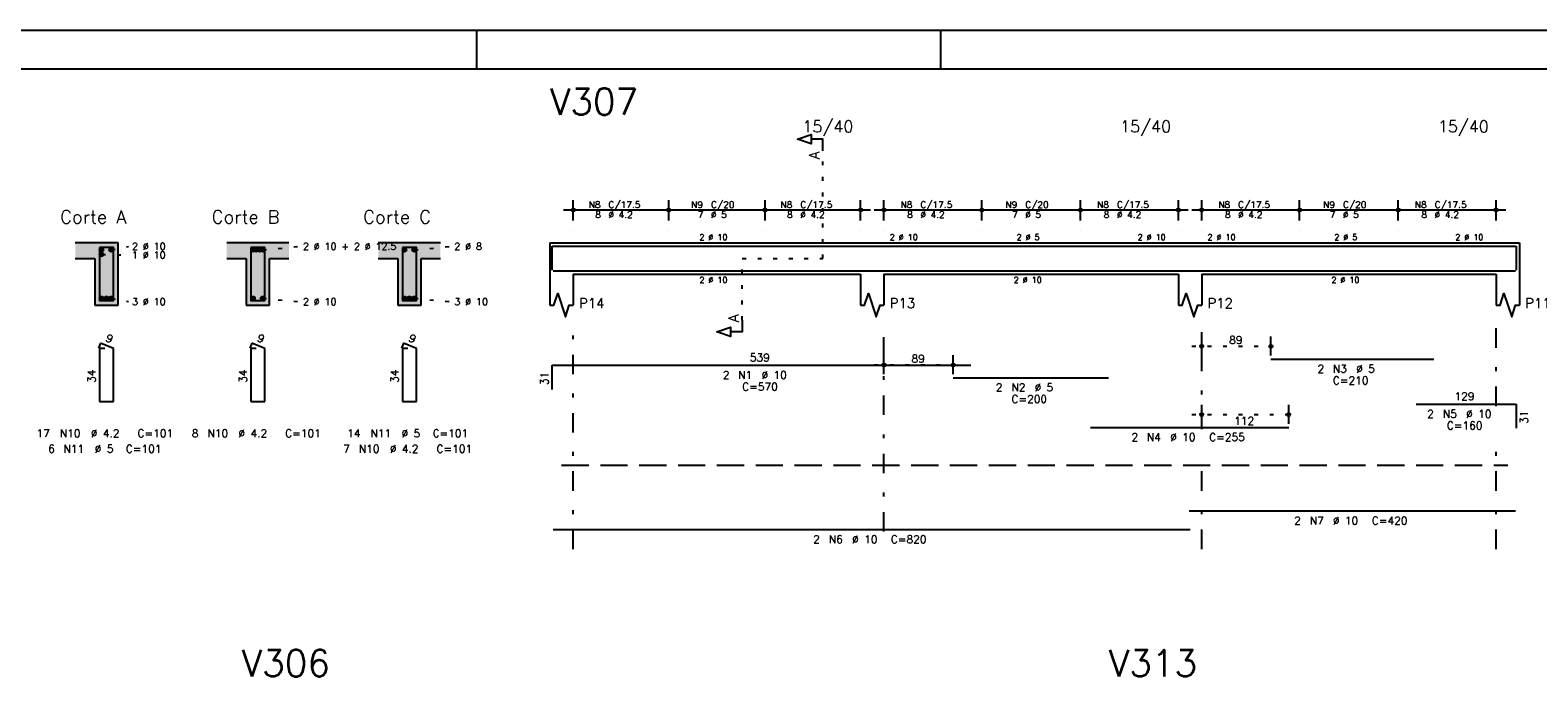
# Model space of a CAD drawing. Extents: x 0 to 119, y 0 to 84.
# Tile 4 of 10: x 21 to 60, y 67 to 84. Entities that reach past the tile are written whole.
import ezdxf

# ---------------------------------------------------------------- set-up
doc = ezdxf.new("R2010")
doc.units = 0
doc.header["$MEASUREMENT"] = 0
for name, pattern in [('ESTILO_TQS_0001', [1, 0.7, -0.3]), ('ESTILO_TQS_0002', [0.4, 0.1, -0.3]), ('ESTILO_TQS_0003', [1.5, 0.5, -0.4, 0.1, -0.5])]:
    doc.linetypes.add(name, pattern=pattern)
for name, color, linetype in [('1', 1, 'CONTINUOUS'), ('2', 2, 'CONTINUOUS'), ('4', 4, 'CONTINUOUS'), ('6', 6, 'CONTINUOUS'), ('7', 7, 'CONTINUOUS'), ('8', 8, 'CONTINUOUS'), ('9', 9, 'CONTINUOUS')]:
    doc.layers.add(name, color=color, linetype=linetype)
doc.styles.get("Standard").update_dxf_attribs({"font": 'ROMANS.SHX'})

msp = doc.modelspace()

# ---------------------------------------------------------------- linework, layer by layer
at = {"layer": '1', "linetype": 'Continuous'}
for p, q in [((0, 84.1), (118.9, 84.1)), ((32.95, 83.1), (32.95, 84.1)), ((44.9, 83.1), (44.9, 84.1))]:
    msp.add_line(p, q, dxfattribs=at)
at = {"layer": '1', "linetype": 'ESTILO_TQS_0002'}
for p, q in [((41.859, 78.22), (41.859, 80.99)), ((23.541, 78.445), (23.986, 78.53)), ((27.441, 78.445), (28.386, 78.53)), ((31.341, 78.445), (32.286, 78.53)), ((23.291, 78.325), (23.986, 78.314)), ((39.784, 76.635), (39.784, 78.22)), ((39.784, 78.22), (41.859, 78.22)), ((23.541, 77.195), (23.986, 77.11)), ((27.441, 77.195), (28.386, 77.11)), ((31.341, 77.195), (32.286, 77.11)), ((51.364, 75.96), (53.644, 75.96)), ((43.184, 75.48), (45.464, 75.48)), ((51.364, 74.2), (54.104, 74.2))]:
    msp.add_line(p, q, dxfattribs=at)
at = {"layer": '1', "linetype": 'ESTILO_TQS_0001'}
msp.add_line((35.134, 72.895), (59.494, 72.895), dxfattribs=at)
at = {"layer": '1', "linetype": 'Continuous'}
for centre in [(23.291, 78.445), (23.541, 78.445), (27.191, 78.445), (27.274, 78.445), (27.358, 78.445), (27.441, 78.445), (31.091, 78.445), (31.341, 78.445), (23.291, 78.325), (23.291, 77.195), (23.416, 77.195), (23.541, 77.195), (27.191, 77.195), (27.441, 77.195), (31.091, 77.195), (31.216, 77.195), (31.341, 77.195)]:
    msp.add_circle(centre, 0.05, dxfattribs=at)
at = {"layer": '2', "linetype": 'Continuous'}
for p, q in [((35.434, 79.2), (35.434, 79.72)), ((37.894, 79.2), (37.894, 79.72)), ((37.894, 79.2), (37.894, 79.72)), ((40.374, 79.2), (40.374, 79.72)), ((40.374, 79.2), (40.374, 79.72)), ((42.834, 79.2), (42.834, 79.72)), ((43.434, 79.2), (43.434, 79.72)), ((45.954, 79.2), (45.954, 79.72)), ((45.954, 79.2), (45.954, 79.72)), ((48.494, 79.2), (48.494, 79.72)), ((48.494, 79.2), (48.494, 79.72)), ((51.014, 79.2), (51.014, 79.72)), ((51.614, 79.2), (51.614, 79.72)), ((54.134, 79.2), (54.134, 79.72)), ((54.134, 79.2), (54.134, 79.72)), ((56.674, 79.2), (56.674, 79.72)), ((56.674, 79.2), (56.674, 79.72)), ((59.194, 79.2), (59.194, 79.72)), ((35.184, 79.47), (38.144, 79.47)), ((37.644, 79.47), (40.624, 79.47)), ((40.124, 79.47), (43.084, 79.47)), ((43.184, 79.47), (46.204, 79.47)), ((45.704, 79.47), (48.744, 79.47)), ((48.244, 79.47), (51.264, 79.47)), ((51.364, 79.47), (54.384, 79.47)), ((53.884, 79.47), (56.924, 79.47)), ((56.424, 79.47), (59.444, 79.47)), ((35.434, 78.95), (35.434, 78.95)), ((37.894, 78.95), (37.894, 78.95)), ((37.894, 78.95), (37.894, 78.95)), ((40.374, 78.95), (40.374, 78.95)), ((40.374, 78.95), (40.374, 78.95)), ((42.834, 78.95), (42.834, 78.95)), ((43.434, 78.95), (43.434, 78.95)), ((45.954, 78.95), (45.954, 78.95)), ((45.954, 78.95), (45.954, 78.95)), ((48.494, 78.95), (48.494, 78.95)), ((48.494, 78.95), (48.494, 78.95)), ((51.014, 78.95), (51.014, 78.95)), ((51.614, 78.95), (51.614, 78.95)), ((54.134, 78.95), (54.134, 78.95)), ((54.134, 78.95), (54.134, 78.95)), ((56.674, 78.95), (56.674, 78.95)), ((56.674, 78.95), (56.674, 78.95)), ((59.194, 78.95), (59.194, 78.95)), ((23.716, 78.62), (22.616, 78.62)), ((23.716, 77.02), (23.716, 78.62)), ((28.116, 78.62), (26.516, 78.62)), ((32.016, 78.62), (30.416, 78.62)), ((34.834, 78.62), (34.834, 77.82)), ((34.834, 78.62), (35.434, 78.62)), ((35.434, 78.62), (42.834, 78.62)), ((42.834, 78.62), (43.434, 78.62)), ((43.434, 78.62), (51.014, 78.62)), ((51.014, 78.62), (51.614, 78.62)), ((51.614, 78.62), (59.194, 78.62)), ((59.194, 78.62), (59.794, 78.62)), ((59.794, 78.62), (59.794, 77.82)), ((22.616, 78.22), (23.116, 78.22)), ((23.116, 78.22), (23.116, 77.02)), ((26.516, 78.22), (27.016, 78.22)), ((27.016, 78.22), (27.016, 77.02)), ((27.616, 77.02), (27.616, 78.22)), ((27.616, 78.22), (28.116, 78.22)), ((30.416, 78.22), (30.916, 78.22)), ((30.916, 78.22), (30.916, 77.02)), ((31.516, 77.02), (31.516, 78.22)), ((31.516, 78.22), (32.016, 78.22)), ((34.834, 77.82), (34.834, 77.02)), ((35.434, 77.82), (42.834, 77.82)), ((35.434, 77.82), (35.434, 77.02)), ((42.834, 77.82), (42.834, 77.02)), ((43.434, 77.82), (51.014, 77.82)), ((43.434, 77.82), (43.434, 77.02)), ((51.014, 77.82), (51.014, 77.02)), ((51.614, 77.82), (59.194, 77.82)), ((51.614, 77.82), (51.614, 77.02)), ((59.194, 77.82), (59.194, 77.02)), ((59.794, 77.82), (59.794, 77.02)), ((23.116, 77.02), (23.716, 77.02)), ((27.016, 77.02), (27.616, 77.02)), ((30.916, 77.02), (31.516, 77.02)), ((51.614, 75.72), (51.614, 76.21)), ((53.394, 75.72), (53.394, 76.21)), ((43.434, 75.24), (43.434, 75.73)), ((45.214, 75.24), (45.214, 75.73)), ((51.614, 75.62), (51.614, 75.62)), ((53.394, 75.62), (53.394, 75.62)), ((43.434, 75.14), (43.434, 75.14)), ((45.214, 75.14), (45.214, 75.14)), ((51.614, 73.96), (51.614, 74.45)), ((53.854, 73.96), (53.854, 74.45)), ((51.614, 73.86), (51.614, 73.86)), ((53.854, 73.86), (53.854, 73.86))]:
    msp.add_line(p, q, dxfattribs=at)
at = {"layer": '2', "linetype": 'ESTILO_TQS_0003'}
for p, q in [((35.434, 70.74), (35.434, 76.52)), ((43.434, 71.192), (43.434, 76.52)), ((51.614, 73.822), (51.614, 76.52)), ((59.194, 74.422), (59.194, 76.52)), ((59.194, 70.74), (59.194, 73.618)), ((51.614, 70.74), (51.614, 73.018))]:
    msp.add_line(p, q, dxfattribs=at)
at = {"layer": '2', "linetype": 'Continuous'}
for points in [[(41.859, 80.99), (41.859, 81.29), (41.559, 81.29), (41.559, 81.17), (41.209, 81.29), (41.559, 81.41), (41.559, 81.29)], [(34.834, 77.02), (34.934, 77.02), (35.034, 77.32), (35.234, 76.72), (35.334, 77.02), (35.434, 77.02)], [(42.834, 77.02), (42.934, 77.02), (43.034, 77.32), (43.234, 76.72), (43.334, 77.02), (43.434, 77.02)], [(51.014, 77.02), (51.114, 77.02), (51.214, 77.32), (51.414, 76.72), (51.514, 77.02), (51.614, 77.02)], [(59.194, 77.02), (59.294, 77.02), (59.394, 77.32), (59.594, 76.72), (59.694, 77.02), (59.794, 77.02)], [(39.784, 76.635), (39.784, 76.335), (39.484, 76.335), (39.484, 76.215), (39.134, 76.335), (39.484, 76.455), (39.484, 76.335)]]:
    msp.add_lwpolyline(points, dxfattribs=at)
for centre, radius in [((35.434, 79.47), 0.0416), ((35.434, 79.47), 0.0208), ((37.894, 79.47), 0.0416), ((37.894, 79.47), 0.0416), ((37.894, 79.47), 0.0208), ((37.894, 79.47), 0.0208), ((40.374, 79.47), 0.0416), ((40.374, 79.47), 0.0416), ((40.374, 79.47), 0.0208), ((40.374, 79.47), 0.0208), ((42.834, 79.47), 0.0416), ((42.834, 79.47), 0.0208), ((43.434, 79.47), 0.0416), ((43.434, 79.47), 0.0208), ((45.954, 79.47), 0.0416), ((45.954, 79.47), 0.0416), ((45.954, 79.47), 0.0208), ((45.954, 79.47), 0.0208), ((48.494, 79.47), 0.0416), ((48.494, 79.47), 0.0416), ((48.494, 79.47), 0.0208), ((48.494, 79.47), 0.0208), ((51.014, 79.47), 0.0416), ((51.014, 79.47), 0.0208), ((51.614, 79.47), 0.0416), ((51.614, 79.47), 0.0208), ((54.134, 79.47), 0.0416), ((54.134, 79.47), 0.0416), ((54.134, 79.47), 0.0208), ((54.134, 79.47), 0.0208), ((56.674, 79.47), 0.0416), ((56.674, 79.47), 0.0416), ((56.674, 79.47), 0.0208), ((56.674, 79.47), 0.0208), ((59.194, 79.47), 0.0416), ((59.194, 79.47), 0.0208), ((51.614, 75.96), 0.04), ((51.614, 75.96), 0.02), ((53.394, 75.96), 0.04), ((53.394, 75.96), 0.02), ((43.434, 75.48), 0.04), ((43.434, 75.48), 0.02), ((45.214, 75.48), 0.04), ((45.214, 75.48), 0.02), ((51.614, 74.2), 0.04), ((51.614, 74.2), 0.02), ((53.854, 74.2), 0.04), ((53.854, 74.2), 0.02)]:
    msp.add_circle(centre, radius, dxfattribs=at)
at = {"layer": '4', "linetype": 'Continuous'}
for p, q in [((34.894, 77.92), (34.894, 78.54)), ((34.894, 78.54), (45.674, 78.54)), ((45.214, 78.54), (49.214, 78.54)), ((48.754, 78.54), (53.854, 78.54)), ((53.394, 78.54), (57.594, 78.54)), ((57.132, 78.54), (59.712, 78.54)), ((59.712, 78.54), (59.712, 77.92)), ((34.914, 77.9), (51.314, 77.9)), ((51.294, 77.9), (59.694, 77.9))]:
    msp.add_line(p, q, dxfattribs=at)
for points in [[(23.236, 78.5), (23.236, 77.14), (23.596, 77.14), (23.596, 78.5), (23.236, 78.5)], [(27.136, 78.5), (27.136, 77.14), (27.496, 77.14), (27.496, 78.5), (27.136, 78.5)], [(31.036, 78.5), (31.036, 77.14), (31.396, 77.14), (31.396, 78.5), (31.036, 78.5)]]:
    msp.add_lwpolyline(points, dxfattribs=at)
at = {"layer": '6', "linetype": 'Continuous'}
for p, q in [((23.264, 76.04), (23.21, 75.911)), ((23.376, 75.9), (23.236, 75.9)), ((23.236, 75.9), (23.236, 74.54)), ((23.596, 75.9), (23.264, 76.04)), ((23.596, 74.54), (23.596, 75.9)), ((27.164, 76.04), (27.11, 75.911)), ((27.276, 75.9), (27.136, 75.9)), ((27.136, 75.9), (27.136, 74.54)), ((27.496, 75.9), (27.164, 76.04)), ((27.496, 74.54), (27.496, 75.9)), ((31.064, 76.04), (31.01, 75.911)), ((31.176, 75.9), (31.036, 75.9)), ((31.036, 75.9), (31.036, 74.54)), ((31.396, 75.9), (31.064, 76.04)), ((31.396, 74.54), (31.396, 75.9)), ((34.894, 74.85), (34.894, 75.47)), ((34.894, 75.47), (45.674, 75.47)), ((53.394, 75.63), (57.594, 75.63)), ((45.214, 75.15), (49.214, 75.15)), ((23.236, 74.54), (23.596, 74.54)), ((27.136, 74.54), (27.496, 74.54)), ((31.036, 74.54), (31.396, 74.54)), ((57.132, 74.47), (59.712, 74.47)), ((59.712, 74.47), (59.712, 73.85)), ((48.754, 73.87), (53.854, 73.87)), ((51.294, 71.72), (59.694, 71.72)), ((34.914, 71.24), (51.314, 71.24))]:
    msp.add_line(p, q, dxfattribs=at)
at = {"layer": '8', "linetype": 'Continuous'}
msp.add_line((2.5, 83.1), (117.9, 83.1), dxfattribs=at)
at = {"layer": '9', "linetype": 'Continuous'}
for points in [[(23.116, 78.22), (23.716, 78.62), (22.616, 78.62)], [(23.116, 78.22), (22.616, 78.62), (22.616, 78.22)], [(23.116, 78.22), (23.716, 77.02), (23.716, 78.62)], [(23.341, 78.445), (23.266, 78.488), (23.244, 78.462)], [(23.341, 78.445), (23.244, 78.462), (23.244, 78.428)], [(23.341, 78.445), (23.244, 78.428), (23.266, 78.402)], [(23.341, 78.445), (23.3, 78.494), (23.266, 78.488)], [(23.341, 78.445), (23.266, 78.402), (23.3, 78.396)], [(23.341, 78.445), (23.329, 78.477), (23.3, 78.494)], [(23.341, 78.445), (23.3, 78.396), (23.329, 78.413)], [(23.341, 78.445), (23.329, 78.413), (23.341, 78.445)], [(23.591, 78.445), (23.516, 78.488), (23.494, 78.462)], [(23.591, 78.445), (23.494, 78.462), (23.494, 78.428)], [(23.591, 78.445), (23.494, 78.428), (23.516, 78.402)], [(23.591, 78.445), (23.55, 78.494), (23.516, 78.488)], [(23.591, 78.445), (23.516, 78.402), (23.55, 78.396)], [(23.591, 78.445), (23.579, 78.477), (23.55, 78.494)], [(23.591, 78.445), (23.55, 78.396), (23.579, 78.413)], [(23.591, 78.445), (23.579, 78.413), (23.591, 78.445)], [(26.516, 78.62), (26.516, 78.22), (27.016, 78.22)], [(26.516, 78.62), (27.016, 78.22), (28.116, 78.62)], [(27.016, 78.22), (27.616, 78.22), (28.116, 78.62)], [(27.241, 78.445), (27.166, 78.488), (27.144, 78.462)], [(27.241, 78.445), (27.144, 78.462), (27.144, 78.428)], [(27.241, 78.445), (27.144, 78.428), (27.166, 78.402)], [(27.241, 78.445), (27.2, 78.494), (27.166, 78.488)], [(27.241, 78.445), (27.166, 78.402), (27.2, 78.396)], [(27.241, 78.445), (27.229, 78.477), (27.2, 78.494)], [(27.241, 78.445), (27.2, 78.396), (27.229, 78.413)], [(27.324, 78.445), (27.249, 78.488), (27.227, 78.462)], [(27.324, 78.445), (27.227, 78.462), (27.227, 78.428)], [(27.324, 78.445), (27.227, 78.428), (27.249, 78.402)], [(27.241, 78.445), (27.229, 78.413), (27.241, 78.445)], [(27.324, 78.445), (27.283, 78.494), (27.249, 78.488)], [(27.324, 78.445), (27.249, 78.402), (27.283, 78.396)], [(27.324, 78.445), (27.313, 78.477), (27.283, 78.494)], [(27.324, 78.445), (27.283, 78.396), (27.313, 78.413)], [(27.408, 78.445), (27.333, 78.488), (27.311, 78.462)], [(27.408, 78.445), (27.311, 78.462), (27.311, 78.428)], [(27.408, 78.445), (27.311, 78.428), (27.333, 78.402)], [(27.324, 78.445), (27.313, 78.413), (27.324, 78.445)], [(27.408, 78.445), (27.366, 78.494), (27.333, 78.488)], [(27.408, 78.445), (27.333, 78.402), (27.366, 78.396)], [(27.408, 78.445), (27.396, 78.477), (27.366, 78.494)], [(27.408, 78.445), (27.366, 78.396), (27.396, 78.413)], [(27.491, 78.445), (27.416, 78.488), (27.394, 78.462)], [(27.491, 78.445), (27.394, 78.462), (27.394, 78.428)], [(27.491, 78.445), (27.394, 78.428), (27.416, 78.402)], [(27.408, 78.445), (27.396, 78.413), (27.408, 78.445)], [(27.491, 78.445), (27.45, 78.494), (27.416, 78.488)], [(27.491, 78.445), (27.416, 78.402), (27.45, 78.396)], [(27.491, 78.445), (27.479, 78.477), (27.45, 78.494)], [(27.491, 78.445), (27.45, 78.396), (27.479, 78.413)], [(27.491, 78.445), (27.479, 78.413), (27.491, 78.445)], [(27.616, 78.22), (28.116, 78.22), (28.116, 78.62)], [(30.416, 78.62), (30.416, 78.22), (30.916, 78.22)], [(30.416, 78.62), (30.916, 78.22), (32.016, 78.62)], [(30.916, 78.22), (31.516, 78.22), (32.016, 78.62)], [(31.141, 78.445), (31.066, 78.488), (31.044, 78.462)], [(31.141, 78.445), (31.044, 78.462), (31.044, 78.428)], [(31.141, 78.445), (31.044, 78.428), (31.066, 78.402)], [(31.141, 78.445), (31.1, 78.494), (31.066, 78.488)], [(31.141, 78.445), (31.066, 78.402), (31.1, 78.396)], [(31.141, 78.445), (31.129, 78.477), (31.1, 78.494)], [(31.141, 78.445), (31.1, 78.396), (31.129, 78.413)], [(31.141, 78.445), (31.129, 78.413), (31.141, 78.445)], [(31.391, 78.445), (31.316, 78.488), (31.294, 78.462)], [(31.391, 78.445), (31.294, 78.462), (31.294, 78.428)], [(31.391, 78.445), (31.294, 78.428), (31.316, 78.402)], [(31.391, 78.445), (31.35, 78.494), (31.316, 78.488)], [(31.391, 78.445), (31.316, 78.402), (31.35, 78.396)], [(31.391, 78.445), (31.379, 78.477), (31.35, 78.494)], [(31.391, 78.445), (31.35, 78.396), (31.379, 78.413)], [(31.391, 78.445), (31.379, 78.413), (31.391, 78.445)], [(31.516, 78.22), (32.016, 78.22), (32.016, 78.62)], [(23.116, 78.22), (23.116, 77.02), (23.716, 77.02)], [(23.341, 78.325), (23.266, 78.368), (23.244, 78.342)], [(23.341, 78.325), (23.244, 78.342), (23.244, 78.308)], [(23.341, 78.325), (23.244, 78.308), (23.266, 78.282)], [(23.341, 78.325), (23.3, 78.374), (23.266, 78.368)], [(23.341, 78.325), (23.266, 78.282), (23.3, 78.276)], [(23.341, 78.325), (23.329, 78.357), (23.3, 78.374)], [(23.341, 78.325), (23.3, 78.276), (23.329, 78.293)], [(23.341, 78.325), (23.329, 78.293), (23.341, 78.325)], [(27.016, 77.02), (27.616, 77.02), (27.016, 78.22)], [(27.616, 77.02), (27.616, 78.22), (27.016, 78.22)], [(30.916, 77.02), (31.516, 77.02), (30.916, 78.22)], [(31.516, 77.02), (31.516, 78.22), (30.916, 78.22)], [(23.341, 77.195), (23.3, 77.244), (23.266, 77.238)], [(23.341, 77.195), (23.329, 77.227), (23.3, 77.244)], [(23.466, 77.195), (23.425, 77.244), (23.391, 77.238)], [(23.466, 77.195), (23.454, 77.227), (23.425, 77.244)], [(23.591, 77.195), (23.55, 77.244), (23.516, 77.238)], [(23.591, 77.195), (23.579, 77.227), (23.55, 77.244)], [(27.241, 77.195), (27.2, 77.244), (27.166, 77.238)], [(27.241, 77.195), (27.229, 77.227), (27.2, 77.244)], [(27.491, 77.195), (27.45, 77.244), (27.416, 77.238)], [(27.491, 77.195), (27.479, 77.227), (27.45, 77.244)], [(31.141, 77.195), (31.1, 77.244), (31.066, 77.238)], [(31.141, 77.195), (31.129, 77.227), (31.1, 77.244)], [(31.266, 77.195), (31.225, 77.244), (31.191, 77.238)], [(31.266, 77.195), (31.254, 77.227), (31.225, 77.244)], [(31.391, 77.195), (31.35, 77.244), (31.316, 77.238)], [(31.391, 77.195), (31.379, 77.227), (31.35, 77.244)], [(23.341, 77.195), (23.266, 77.238), (23.244, 77.212)], [(23.341, 77.195), (23.244, 77.212), (23.244, 77.178)], [(23.341, 77.195), (23.244, 77.178), (23.266, 77.152)], [(23.341, 77.195), (23.266, 77.152), (23.3, 77.146)], [(23.341, 77.195), (23.3, 77.146), (23.329, 77.163)], [(23.341, 77.195), (23.329, 77.163), (23.341, 77.195)], [(23.466, 77.195), (23.391, 77.238), (23.369, 77.212)], [(23.466, 77.195), (23.369, 77.212), (23.369, 77.178)], [(23.466, 77.195), (23.369, 77.178), (23.391, 77.152)], [(23.466, 77.195), (23.391, 77.152), (23.425, 77.146)], [(23.466, 77.195), (23.425, 77.146), (23.454, 77.163)], [(23.466, 77.195), (23.454, 77.163), (23.466, 77.195)], [(23.591, 77.195), (23.516, 77.238), (23.494, 77.212)], [(23.591, 77.195), (23.494, 77.212), (23.494, 77.178)], [(23.591, 77.195), (23.494, 77.178), (23.516, 77.152)], [(23.591, 77.195), (23.516, 77.152), (23.55, 77.146)], [(23.591, 77.195), (23.55, 77.146), (23.579, 77.163)], [(23.591, 77.195), (23.579, 77.163), (23.591, 77.195)], [(27.241, 77.195), (27.166, 77.238), (27.144, 77.212)], [(27.241, 77.195), (27.144, 77.212), (27.144, 77.178)], [(27.241, 77.195), (27.144, 77.178), (27.166, 77.152)], [(27.241, 77.195), (27.166, 77.152), (27.2, 77.146)], [(27.241, 77.195), (27.2, 77.146), (27.229, 77.163)], [(27.241, 77.195), (27.229, 77.163), (27.241, 77.195)], [(27.491, 77.195), (27.416, 77.238), (27.394, 77.212)], [(27.491, 77.195), (27.394, 77.212), (27.394, 77.178)], [(27.491, 77.195), (27.394, 77.178), (27.416, 77.152)], [(27.491, 77.195), (27.416, 77.152), (27.45, 77.146)], [(27.491, 77.195), (27.45, 77.146), (27.479, 77.163)], [(27.491, 77.195), (27.479, 77.163), (27.491, 77.195)], [(31.141, 77.195), (31.066, 77.238), (31.044, 77.212)], [(31.141, 77.195), (31.044, 77.212), (31.044, 77.178)], [(31.141, 77.195), (31.044, 77.178), (31.066, 77.152)], [(31.141, 77.195), (31.066, 77.152), (31.1, 77.146)], [(31.141, 77.195), (31.1, 77.146), (31.129, 77.163)], [(31.141, 77.195), (31.129, 77.163), (31.141, 77.195)], [(31.266, 77.195), (31.191, 77.238), (31.169, 77.212)], [(31.266, 77.195), (31.169, 77.212), (31.169, 77.178)], [(31.266, 77.195), (31.169, 77.178), (31.191, 77.152)], [(31.266, 77.195), (31.191, 77.152), (31.225, 77.146)], [(31.266, 77.195), (31.225, 77.146), (31.254, 77.163)], [(31.266, 77.195), (31.254, 77.163), (31.266, 77.195)], [(31.391, 77.195), (31.316, 77.238), (31.294, 77.212)], [(31.391, 77.195), (31.294, 77.212), (31.294, 77.178)], [(31.391, 77.195), (31.294, 77.178), (31.316, 77.152)], [(31.391, 77.195), (31.316, 77.152), (31.35, 77.146)], [(31.391, 77.195), (31.35, 77.146), (31.379, 77.163)], [(31.391, 77.195), (31.379, 77.163), (31.391, 77.195)]]:
    msp.add_solid(points, dxfattribs=at)

# ---------------------------------------------------------------- texts
at = {"layer": '2', "linetype": 'Continuous'}
for s, height, p in [('15/40', 0.3, (41.334, 81.47)), ('15/40', 0.3, (49.514, 81.47)), ('15/40', 0.3, (57.694, 81.47)), ('N8', 0.17, (35.831, 79.521)), ('C/17.5', 0.17, (36.341, 79.521)), ('N9', 0.17, (38.471, 79.521)), ('C/20', 0.17, (38.981, 79.521)), ('N8', 0.17, (40.771, 79.521)), ('C/17.5', 0.17, (41.281, 79.521)), ('N8', 0.17, (43.861, 79.521)), ('C/17.5', 0.17, (44.371, 79.521)), ('N9', 0.17, (46.561, 79.521)), ('C/20', 0.17, (47.071, 79.521)), ('N8', 0.17, (48.921, 79.521)), ('C/17.5', 0.17, (49.431, 79.521)), ('N8', 0.17, (52.041, 79.521)), ('C/17.5', 0.17, (52.551, 79.521)), ('N9', 0.17, (54.741, 79.521)), ('C/20', 0.17, (55.251, 79.521)), ('N8', 0.17, (57.101, 79.521)), ('C/17.5', 0.17, (57.611, 79.521)), ('Corte A', 0.34, (22.226, 79.12)), ('Corte B', 0.34, (26.126, 79.12)), ('Corte C', 0.34, (30.026, 79.12)), ('8', 0.17, (36.001, 79.266)), ('%%c 4.2', 0.17, (36.341, 79.266)), ('7', 0.17, (38.641, 79.266)), ('%%c 5', 0.17, (38.981, 79.266)), ('8', 0.17, (40.941, 79.266)), ('%%c 4.2', 0.17, (41.281, 79.266)), ('8', 0.17, (44.031, 79.266)), ('%%c 4.2', 0.17, (44.371, 79.266)), ('7', 0.17, (46.731, 79.266)), ('%%c 5', 0.17, (47.071, 79.266)), ('8', 0.17, (49.091, 79.266)), ('%%c 4.2', 0.17, (49.431, 79.266)), ('8', 0.17, (52.211, 79.266)), ('%%c 4.2', 0.17, (52.551, 79.266)), ('7', 0.17, (54.911, 79.266)), ('%%c 5', 0.17, (55.251, 79.266)), ('8', 0.17, (57.271, 79.266)), ('%%c 4.2', 0.17, (57.611, 79.266)), ('2 %%c 10', 0.15, (38.684, 78.695)), ('2 %%c 10', 0.15, (43.584, 78.695)), ('2 %%c 5', 0.15, (46.849, 78.695)), ('2 %%c 10', 0.15, (49.964, 78.695)), ('2 %%c 10', 0.15, (51.764, 78.695)), ('2 %%c 5', 0.15, (55.029, 78.695)), ('2 %%c 10', 0.15, (58.144, 78.695)), ('2 %%c 10', 0.18, (24.076, 78.44)), ('1 %%c 10', 0.18, (24.076, 78.224)), ('2 %%c 10 + 2 %%c 12.5', 0.18, (28.476, 78.44)), ('2 %%c 8', 0.18, (32.376, 78.44)), ('2 %%c 10', 0.15, (38.684, 77.595)), ('2 %%c 10', 0.15, (46.774, 77.595)), ('2 %%c 10', 0.15, (54.954, 77.595)), ('3 %%c 10', 0.18, (24.076, 77.02)), ('2 %%c 10', 0.18, (28.476, 77.02)), ('3 %%c 10', 0.18, (32.376, 77.02)), ('P14', 0.25, (35.584, 76.945)), ('P13', 0.25, (43.584, 76.945)), ('P12', 0.25, (51.764, 76.945)), ('P11', 0.25, (59.944, 76.945)), ('89', 0.2, (52.324, 76.02)), ('539', 0.2, (39.984, 75.57)), ('89', 0.2, (44.144, 75.54)), ('2', 0.2, (39.284, 75.12)), ('N1', 0.2, (39.684, 75.12)), ('%%c 10', 0.2, (40.284, 75.12)), ('2', 0.2, (54.594, 75.28)), ('N3', 0.2, (54.994, 75.28)), ('%%c 5', 0.2, (55.594, 75.28)), ('C=570', 0.2, (39.784, 74.82)), ('2', 0.2, (46.314, 74.8)), ('N2', 0.2, (46.714, 74.8)), ('%%c 5', 0.2, (47.314, 74.8)), ('C=210', 0.2, (54.994, 74.98)), ('C=200', 0.2, (46.714, 74.5)), ('129', 0.2, (58.122, 74.57)), ('112', 0.2, (52.454, 73.94)), ('2', 0.2, (57.422, 74.12)), ('N5', 0.2, (57.822, 74.12)), ('%%c 10', 0.2, (58.422, 74.12)), ('17', 0.2, (21.616, 73.62)), ('N10', 0.2, (22.216, 73.62)), ('%%c 4.2', 0.2, (23.016, 73.62)), ('C=101', 0.2, (24.216, 73.62)), ('8', 0.2, (25.616, 73.62)), ('N10', 0.2, (26.016, 73.62)), ('%%c 4.2', 0.2, (26.816, 73.62)), ('C=101', 0.2, (28.016, 73.62)), ('14', 0.2, (29.616, 73.62)), ('N11', 0.2, (30.216, 73.62)), ('%%c 5', 0.2, (31.016, 73.62)), ('C=101', 0.2, (31.816, 73.62)), ('C=160', 0.2, (57.922, 73.82)), ('6', 0.2, (21.916, 73.22)), ('N11', 0.2, (22.316, 73.22)), ('%%c 5', 0.2, (23.116, 73.22)), ('C=101', 0.2, (23.916, 73.22)), ('7', 0.2, (29.516, 73.22)), ('N10', 0.2, (29.916, 73.22)), ('%%c 4.2', 0.2, (30.716, 73.22)), ('C=101', 0.2, (31.916, 73.22)), ('2', 0.2, (49.804, 73.52)), ('N4', 0.2, (50.204, 73.52)), ('%%c 10', 0.2, (50.804, 73.52)), ('C=255', 0.2, (51.804, 73.52)), ('2', 0.2, (53.994, 71.37)), ('N7', 0.2, (54.394, 71.37)), ('%%c 10', 0.2, (54.994, 71.37)), ('C=420', 0.2, (55.994, 71.37)), ('2', 0.2, (41.614, 70.89)), ('N6', 0.2, (42.014, 70.89)), ('%%c 10', 0.2, (42.614, 70.89)), ('C=820', 0.2, (43.614, 70.89))]:
    msp.add_text(s, height=height, dxfattribs=at).set_placement(p)
for s, height, rotation, p in [('A', 0.272, 90, (41.777, 80.772)), ('A', 0.272, 90, (39.702, 76.581)), ('9', 0.2, 337.1146, (23.377, 76.101)), ('9', 0.2, 337.1146, (27.277, 76.101)), ('9', 0.2, 337.1146, (31.177, 76.101)), ('34', 0.2, 90, (23.136, 75.02)), ('34', 0.2, 90, (27.036, 75.02)), ('34', 0.2, 90, (30.936, 75.02)), ('31', 0.2, 90, (34.794, 74.96)), ('31', 0.2, 90, (60.012, 73.96))]:
    msp.add_text(s, height=height, rotation=rotation, dxfattribs=at).set_placement(p)
at = {"layer": '7', "linetype": 'Continuous'}
for s, p in [('V307', (34.834, 81.92)), ('V306', (26.901, 67.46)), ('V313', (49.222, 67.46))]:
    msp.add_text(s, height=0.68, dxfattribs=at).set_placement(p)

doc.saveas('drawing.dxf')
